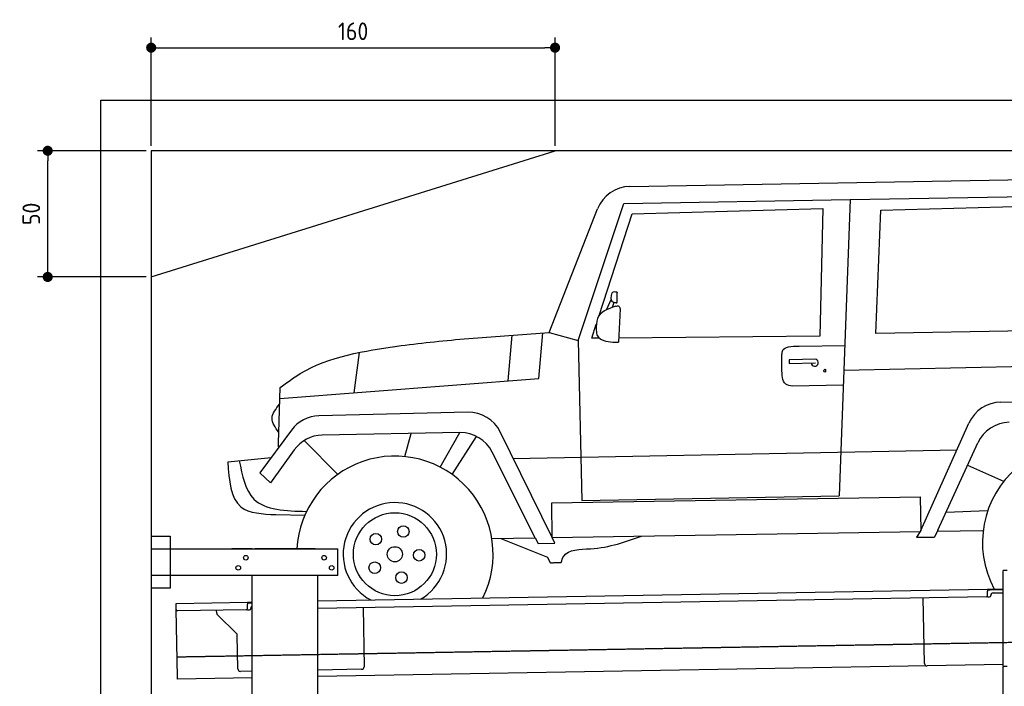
# Model space of a CAD drawing. Header units: millimetres. Extents: x 552 to 7231, y 5567 to 12636.
# Tile 3 of 4: x 552 to 4453, y 9993 to 12636. Entities that reach past the tile are written whole.
import ezdxf

# ---------------------------------------------------------------- set-up
doc = ezdxf.new("R2010")
doc.units = ezdxf.units.MM
doc.linetypes.add('GEN3', pattern=[6.25, 5, -1.25])
doc.layers.get('0').update_dxf_attribs({"lineweight": 25})
doc.layers.add('3', color=6, linetype='GEN3', lineweight=25)
doc.layers.add('4', color=3, linetype='Continuous', lineweight=25)
doc.layers.add('Car', color=10, linetype='Continuous')
doc.styles.get("Standard").update_dxf_attribs({"font": 'ISOCP.SHX'})
doc.dimstyles.new('GEN-ISO$0', dxfattribs={"dimscale": 20, "dimtxt": 3.5, "dimasz": 2, "dimexe": 2, "dimexo": 1, "dimgap": 1.5, "dimtad": 1, "dimdec": 1, "dimlfac": 0.1, "dimdsep": 46, "dimtxsty": 'Standard', "dimblk": 'PUNKT', "dimcen": 2, "dimclrd": 256, "dimclre": 256, "dimclrt": 2, "dimadec": 0, "dimazin": 0, "dimtp": 0.1, "dimtm": 0.1, "dimtfac": 0.71, "dimtdec": 1, "dimtmove": 2, "dimatfit": 3, "dimldrblk": 'PUNKT', "dimfxl": 1, "dimtolj": 1, "dimarcsym": 0})

# ---------------------------------------------------------------- blocks, each defined once
blk = doc.blocks.new('PUNKT')
at = {"layer": '4', "color": 0, "linetype": 'ByBlock'}
blk.add_line((-0.5, 0), (-1, 0), dxfattribs=at)
at = {"layer": '4', "color": 0, "linetype": 'ByBlock', "const_width": 0.5}
blk.add_lwpolyline([(-0.25, 0, 1), (0.25, 0, 1)], format="xyb", close=True, dxfattribs=at)
blk = doc.blocks.new('*D8')
at = {"layer": '4', "lineweight": -2, "transparency": 16777216}
for p, q in [((1052.8, 12115.9), (622.8, 12115.9)), ((662.8, 11655.9), (662.8, 12075.9)), ((1052.8, 11615.9), (622.8, 11615.9))]:
    blk.add_line(p, q, dxfattribs=at)
at = {"layer": 'Defpoints', "color": 0, "transparency": 16777216}
for p in [(662.8, 12115.9), (1072.8, 12115.9), (1072.8, 11615.9)]:
    blk.add_point(p, dxfattribs=at)
at = {"layer": '4', "lineweight": -2, "transparency": 16777216, "xscale": 40, "yscale": 40, "zscale": 40}
for p, rotation in [((662.8, 12115.9), 90), ((662.8, 11615.9), 270)]:
    blk.add_blockref('PUNKT', p, dxfattribs=dict(at, rotation=rotation))
at = {"layer": '4', "color": 2, "transparency": 16777216, "insert": (597.8, 11865.9), "char_height": 70, "attachment_point": 5, "rotation": 90}
blk.add_mtext('\\A1;50', dxfattribs=at)
blk = doc.blocks.new('*D9')
at = {"layer": '4', "lineweight": -2, "transparency": 16777216}
for p, q in [((1072.8, 12135.9), (1072.8, 12564.6)), ((2672.8, 12135.9), (2672.8, 12564.6)), ((1112.8, 12524.6), (2632.8, 12524.6))]:
    blk.add_line(p, q, dxfattribs=at)
at = {"layer": 'Defpoints', "color": 0, "transparency": 16777216}
for p in [(2672.8, 12524.6), (1072.8, 12115.9), (2672.8, 12115.9)]:
    blk.add_point(p, dxfattribs=at)
at = {"layer": '4', "lineweight": -2, "transparency": 16777216, "xscale": 40, "yscale": 40, "zscale": 40, "rotation": 180}
blk.add_blockref('PUNKT', (1072.8, 12524.6), dxfattribs=at)
at = {"layer": '4', "lineweight": -2, "transparency": 16777216, "xscale": 40, "yscale": 40, "zscale": 40}
blk.add_blockref('PUNKT', (2672.8, 12524.6), dxfattribs=at)
at = {"layer": '4', "color": 2, "transparency": 16777216, "insert": (1872.8, 12589.6), "char_height": 70, "attachment_point": 5}
blk.add_mtext('\\A1;160', dxfattribs=at)

msp = doc.modelspace()

# ---------------------------------------------------------------- linework, layer by layer
for p, q in [((872.77, 5815.9), (872.77, 12315.9)), ((872.77, 12315.9), (6472.77, 12315.9)), ((6272.78, 12115.9), (1072.77, 12115.9)), ((1072.77, 12115.9), (1072.77, 6065.9)), ((1072.77, 11615.9), (2672.77, 12115.9)), ((1072.77, 10588.02), (1147.77, 10588.02)), ((1147.77, 10588.02), (1147.77, 10383.02)), ((1072.77, 10538.02), (1812.77, 10538.02)), ((1472.77, 10538.02), (1392.77, 10538.02)), ((1472.77, 10538.02), (1482.77, 10538.02)), ((1722.77, 10538.02), (1482.77, 10538.02)), ((1722.77, 10538.02), (1732.77, 10538.02)), ((1732.77, 10538.02), (1812.77, 10538.02)), ((1812.77, 10433.02), (1812.77, 10538.02)), ((1812.77, 10433.02), (1072.77, 10433.02)), ((1472.77, 8708.02), (1472.77, 10433.02)), ((1732.77, 8028.02), (1732.77, 10433.02)), ((4447.57, 10072.48), (4447.57, 10452.48)), ((4463.57, 10452.48), (4447.57, 10452.48)), ((4447.57, 10072.48), (4447.57, 10452.48)), ((1147.77, 10383.02), (1072.77, 10383.02)), ((1732.77, 10332.07), (4386.09, 10378.39)), ((4386.09, 10378.39), (4396.09, 10378.56)), ((4386.09, 10378.39), (4386.23, 10370.39)), ((4396.09, 10378.56), (4445.89, 10379.43)), ((4381.61, 10348.3), (1732.77, 10302.07)), ((4136.19, 10083.98), (4131.65, 10343.94)), ((4396.16, 10374.56), (4386.16, 10374.39)), ((4386.52, 10353.39), (4386.23, 10370.39)), ((4389.13, 10347.43), (4394.13, 10347.52)), ((4447.57, 10375.46), (4396.16, 10374.56)), ((4399.04, 10352.61), (4399.02, 10353.61)), ((4408.85, 10363.78), (4447.57, 10364.46)), ((1171.58, 10322.28), (1454.03, 10327.21)), ((1171.72, 10314.28), (1171.58, 10322.28)), ((1172.01, 10297.28), (1171.72, 10314.28)), ((1454.03, 10327.21), (1464.03, 10327.38)), ((1454.03, 10327.21), (1454.17, 10319.21)), ((1464.1, 10323.38), (1454.1, 10323.21)), ((1454.47, 10302.21), (1454.17, 10319.21)), ((1464.03, 10327.38), (1472.77, 10327.53)), ((1472.77, 10323.53), (1464.1, 10323.38)), ((1466.99, 10301.43), (1466.97, 10302.43)), ((1911.99, 10305.2), (1916.07, 10071.23)), ((1176.67, 10030.32), (1172.01, 10297.28)), ((1449.56, 10297.12), (1177.1, 10292.37)), ((1332.28, 10283.22), (1332.08, 10295.07)), ((1410.76, 10203.36), (1335.34, 10276.2)), ((1457.08, 10296.26), (1462.07, 10296.34)), ((1416.15, 10062.51), (1413.81, 10196.34)), ((4146.36, 10074.16), (1732.77, 10032.03)), ((4447.57, 10079.41), (4146.36, 10074.16)), ((4447.57, 10072.48), (4447.57, 10069.48)), ((4463.57, 10072.48), (4447.57, 10072.48)), ((4447.57, 10072.48), (4447.57, 10069.48)), ((4463.57, 10072.48), (4447.57, 10072.48)), ((4447.57, 8072.48), (4447.57, 10069.48)), ((1176.81, 10022.32), (1176.67, 10030.32)), ((1472.77, 10027.49), (1176.81, 10022.32)), ((1472.77, 10053.49), (1426.32, 10052.68)), ((1906.25, 10061.06), (1732.77, 10058.03))]:
    msp.add_line(p, q)
for centre in [(1447.77, 10503.02), (1757.77, 10503.02), (1417.77, 10463.02), (1787.77, 10463.02)]:
    msp.add_circle(centre, 9)
for centre, radius, start, end in [((4381.53, 10353.3), 5, 271, 1), ((4389.04, 10352.43), 5, 214.23672, 271), ((4394.04, 10352.52), 5, 271, 1), ((4409.02, 10353.78), 10, 91, 181), ((1449.47, 10302.12), 5, 271, 1), ((1456.99, 10301.25), 5, 214.23672, 271), ((1461.99, 10301.34), 5, 271, 1), ((1476.97, 10302.6), 10, 114.78744, 181), ((1177.01, 10297.37), 5, 181, 271), ((1342.28, 10283.39), 10, 181, 226), ((1403.81, 10196.17), 10, 1, 46), ((1906.07, 10071.06), 10, 271, 1), ((4146.19, 10084.15), 10, 181, 271), ((1426.15, 10062.68), 10, 181, 271)]:
    msp.add_arc(centre, radius, start, end)
at = {"layer": '3'}
msp.add_line((1175.28, 10110.3), (6230.45, 10198.53), dxfattribs=at)
at = {"layer": 'Car'}
for p, q in [((2968.96, 11974.53), (4825.26, 12007.62)), ((3842.19, 11923.37), (4871.35, 11940.86)), ((2764.72, 11363.8), (2944.68, 11906.55)), ((2944.68, 11906.55), (3842.19, 11923.37)), ((3842.19, 11923.37), (3798.05, 10748.13)), ((3963.32, 11880.77), (4753.6, 11902.43)), ((2649.76, 11395.98), (2841.05, 11885.51)), ((2847.33, 11462.98), (2977.75, 11866.19)), ((2977.75, 11866.19), (3733.73, 11886.92)), ((3733.73, 11886.92), (3721.24, 11381.08)), ((3943.77, 11391.21), (3963.32, 11880.77)), ((2895.58, 11527.93), (2875.07, 11484.56)), ((2905.6, 11515.09), (2899.44, 11494.82)), ((2930.26, 11489.47), (2924.11, 11357.16)), ((2295.84, 11369.04), (2649.76, 11395.98)), ((2608.3, 11213.43), (2624.26, 11394.04)), ((2649.76, 11395.98), (2764.72, 11363.8)), ((2818.16, 11372.79), (2836.28, 11428.81)), ((4917.34, 11408.56), (3943.77, 11391.21)), ((2501.99, 11384.73), (2485.4, 11203.95)), ((2764.72, 11363.8), (2778.69, 10730.33)), ((2848.44, 11373.07), (2818.16, 11372.79)), ((3721.24, 11381.08), (2924.88, 11373.77)), ((1877.36, 11157.05), (1898.29, 11316.92)), ((3639.34, 11341.78), (3820.46, 11344.77)), ((3571.77, 11253.54), (3571.44, 11303.94)), ((3705.83, 11289.39), (3599.69, 11287.31)), ((3599.69, 11287.31), (3600.06, 11273.36)), ((3600.06, 11273.36), (3704.15, 11276.05)), ((5081.03, 11271.93), (3816.73, 11245.38)), ((1582.43, 11134.3), (2608.3, 11213.43)), ((1578.36, 10999.61), (1583.73, 11177.2)), ((3814.53, 11187.02), (3612.61, 11182.86)), ((4438.78, 11119.49), (5028.17, 11125.84)), ((2326.83, 11079.78), (1737.57, 11065.56)), ((1628.46, 11008.94), (1503.03, 10839.66)), ((2661.07, 10582.61), (2455.93, 11001.4)), ((4122.08, 10610.96), (4312.49, 11036.66)), ((1679.4, 10967.94), (1812.07, 10833.52)), ((2296.14, 10998.89), (1750.12, 10988.67)), ((2078.2, 10903.96), (2103.26, 10995.28)), ((2218.03, 10862.02), (2296.14, 10998.89)), ((2265.78, 10832.6), (2362.01, 10983.81)), ((1639.03, 10930.36), (1545.13, 10799.62)), ((2507.39, 10896.34), (4265.33, 10931.22)), ((4189.2, 10612.18), (4347.2, 10957.93)), ((1376.05, 10883.07), (1548.2, 10900.62)), ((2593.96, 10581.49), (2423.98, 10921.51)), ((4307.19, 10870.38), (4449.49, 10806.64)), ((1545.13, 10799.62), (1503.03, 10839.66)), ((2659.38, 10721.01), (4119.49, 10744.95)), ((2778.69, 10730.33), (3798.05, 10748.13)), ((4119.49, 10744.95), (4121.81, 10610.51)), ((2661.07, 10582.61), (2659.38, 10721.01)), ((4222.11, 10684.21), (4385.66, 10690.67)), ((1566.97, 10673.84), (1681.32, 10671.89)), ((4122.08, 10610.96), (4105.31, 10584)), ((4189.2, 10612.18), (4175.98, 10585.13)), ((4187.22, 10608.14), (4367.27, 10611.15)), ((2422.55, 10578.62), (2593.96, 10581.49)), ((2457.58, 10579.21), (2642.32, 10504.95)), ((2593.96, 10581.49), (2605.46, 10559.9)), ((2661.07, 10582.61), (4119.63, 10607.01)), ((2672.13, 10561.23), (2661.07, 10582.61)), ((4105.31, 10584), (4175.98, 10585.13)), ((2605.46, 10559.9), (2672.13, 10561.23)), ((2642.32, 10504.95), (2653.66, 10483.33)), ((2668.92, 10484.34), (2696.73, 10484.02))]:
    msp.add_line(p, q, dxfattribs=at)
for centre, radius in [((2038.29, 10516.81), 164.41), ((2071.67, 10606.91), 22.87), ((1962.91, 10576.41), 22.87), ((2038.29, 10516.81), 30.04), ((2134.29, 10512.9), 22.87), ((1958.32, 10463.54), 22.87), ((2064.24, 10424.3), 22.87)]:
    msp.add_circle(centre, radius, dxfattribs=at)
for centre, radius, start, end in [((2971.45, 11834.56), 140, 91.02103, 158.65566), ((3701.67, 11275.99), 13.97, 181.48119, 73.51918), ((4440.29, 10979.49), 140, 90.61794, 155.90236), ((2330.2, 10939.82), 140, 26.09764, 91.38206), ((1740.95, 10925.6), 140, 91.38206, 143.46423), ((4474.54, 10899.74), 140, 90.92762, 155.43966), ((1752.74, 10848.69), 140, 91.07238, 144.31238), ((2298.76, 10858.91), 140, 26.56034, 91.07238), ((4755.22, 10563.5), 389.2, 333.6771, 208.3229), ((2038.29, 10516.81), 389.2, 333.55513, 176.87696), ((2038.29, 10516.81), 204.86, 299.87882, 242.12118)]:
    msp.add_arc(centre, radius, start, end, dxfattribs=at)
msp.add_ellipse((3741.48, 11244.19), major_axis=(-0.3, 5.96), ratio=0.5491707, dxfattribs=at)
for points in [[(2914.51, 11512.91), (2900.32, 11517.75), (2899.03, 11552.64)], [(2899.03, 11552.64), (2901.66, 11555.83), (2917.25, 11556.4)], [(2914.51, 11512.91), (2917.2, 11513.16), (2918.93, 11520.63), (2918.87, 11553.91)], [(2917.25, 11556.4), (2918.32, 11555.34), (2918.87, 11553.91)], [(2913.41, 11499.52), (2924.91, 11500.73), (2930.26, 11489.47)], [(2835.95, 11404.78), (2840.19, 11383.39), (2901.95, 11357.96), (2924.11, 11357.16)], [(1583.73, 11177.2), (1663.43, 11232.83), (2054.66, 11342.48)], [(3571.44, 11303.94), (3573.35, 11321.2), (3639.34, 11341.78)], [(3612.61, 11182.86), (3586.95, 11191.56), (3571.77, 11253.54)], [(1578.36, 10999.61), (1551.7, 11056.97), (1581.73, 11111.27)], [(1376.05, 10883.07), (1428.49, 10704.43), (1566.97, 10673.84)], [(1421.59, 10887.71), (1479.69, 10735.75), (1688.09, 10686.64)], [(2696.73, 10484.02), (2707.3, 10509.21), (2812.92, 10538.66), (3014.8, 10588.53)]]:
    msp.add_spline(points, degree=3, dxfattribs=at)
msp.add_open_spline([(2913.41, 11499.52), (2880.67, 11489.04), (2835.14, 11470.09), (2835.74, 11421.57), (2835.95, 11404.78)], degree=3, knots=[15.7522192, 15.7522192, 15.7522192, 15.7522192, 104.7428486, 151.8321104, 151.8321104, 151.8321104, 151.8321104], dxfattribs=at)
for points in [[(2031.63, 11339.14), (2115.91, 11351.81), (2205.88, 11360.43), (2295.84, 11369.04)], [(1577.64, 10942.75), (1577.68, 10961.85), (1577.71, 10980.95), (1578.36, 10999.61)]]:
    msp.add_open_spline(points, degree=3, dxfattribs=at)
at = {"layer": 'Car', "end_tangent": (0.8744895, -0.4850444)}
msp.add_spline([(2653.66, 10483.33), (2654.98, 10481.48), (2655.61, 10483.96), (2657.21, 10481.84), (2659.44, 10484.43), (2661.14, 10482.44), (2663.21, 10484.36), (2666.59, 10481.79), (2668.92, 10484.34)], degree=3, dxfattribs=at)

# ---------------------------------------------------------------- dimensions: what is measured, and where the dimension line sits
at = {"layer": '4'}
dim = msp.add_linear_dim(base=(2672.77, 12524.58), p1=(1072.77, 12115.9), p2=(2672.77, 12115.9), dimstyle='GEN-ISO$0', dxfattribs=at)
dim.commit()
dim.dimension.update_dxf_attribs({"geometry": '*D9', "text_midpoint": (1872.77, 12589.58)})
dim = msp.add_linear_dim(base=(662.77, 12115.9), p1=(1072.77, 11615.9), p2=(1072.77, 12115.9), angle=90, dimstyle='GEN-ISO$0', dxfattribs=at)
dim.commit()
dim.dimension.update_dxf_attribs({"geometry": '*D8', "text_midpoint": (597.77, 11865.9)})

doc.saveas('drawing.dxf')
